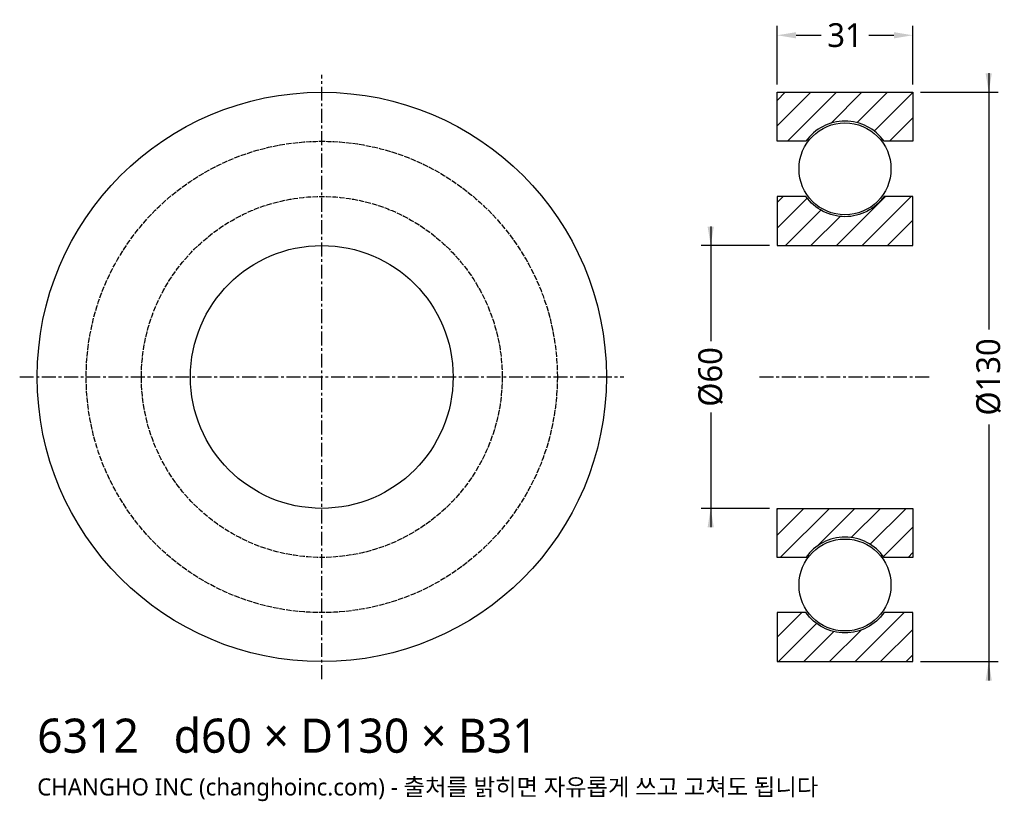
# Model space of a CAD drawing. Header units: millimetres. Extents: x -69 to 156, y -97 to 82.
import ezdxf

# ---------------------------------------------------------------- set-up
doc = ezdxf.new("R2010")
doc.units = ezdxf.units.MM
doc.linetypes.add('CENTER', pattern=[5.08, 3.175, -0.635, 0.635, -0.635])
doc.linetypes.add('DASHED', pattern=[1.524, 1.27, -0.254])
for name, color, linetype in [('문자', 7, 'CONTINUOUS'), ('숨은선', 3, 'DASHED'), ('외형선', 7, 'CONTINUOUS'), ('중심선', 1, 'CENTER'), ('치수', 4, 'CONTINUOUS'), ('해칭', 8, 'CONTINUOUS')]:
    doc.layers.add(name, color=color, linetype=linetype)
doc.styles.add('CH_KOR', font='malgun.ttf')
doc.dimstyles.new('CH_DIM', dxfattribs={"dimtxt": 2.5, "dimasz": 2, "dimexe": 1, "dimexo": 0.8, "dimgap": 0.8, "dimtad": 1, "dimdec": 0, "dimtxsty": 'CH_KOR', "dimcen": 2.5, "dimclrd": 4, "dimclre": 4, "dimclrt": 4, "dimazin": 3, "dimtfac": 1, "dimtmove": 0, "dimatfit": 3})

# ---------------------------------------------------------------- blocks, each defined once
blk = doc.blocks.new('_CLOSEDFILLED')
at = {"color": 0, "linetype": 'BYBLOCK'}
blk.add_solid([(-1, 0.164), (0, 0), (-1, -0.164)], dxfattribs=at)
blk = doc.blocks.new('*D1')
at = {"color": 4}
for p, q in [((152.33, 69.33), (152.33, 10.83)), ((136.73, 65), (154.5, 65)), ((152.33, -10.83), (152.33, -69.33)), ((136.73, -65), (154.5, -65))]:
    blk.add_line(p, q, dxfattribs=at)
at = {"layer": 'Defpoints'}
for p in [(135, 65), (152.33, 65), (135, -65)]:
    blk.add_point(p, dxfattribs=at)
at = {"layer": '치수', "color": 4, "xscale": 4.333333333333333, "yscale": 4.333333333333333}
for p, rotation in [((152.33, 65), 270), ((152.33, -65), 90)]:
    blk.add_blockref('_CLOSEDFILLED', p, dxfattribs=dict(at, rotation=rotation))
at = {"layer": '치수', "color": 4, "insert": (152.33, 0), "char_height": 5.417, "attachment_point": 5, "rotation": 90, "style": 'CH_KOR'}
blk.add_mtext('Ø130', dxfattribs=at)
blk = doc.blocks.new('*D2')
at = {"color": 4}
for p, q in [((88.83, 34.33), (88.83, 8.13)), ((102.27, 30), (86.67, 30)), ((88.83, -8.12), (88.83, -34.33)), ((102.27, -30), (86.67, -30))]:
    blk.add_line(p, q, dxfattribs=at)
at = {"layer": 'Defpoints'}
for p in [(88.83, 30), (104, 30), (104, -30)]:
    blk.add_point(p, dxfattribs=at)
at = {"layer": '치수', "color": 4, "xscale": 4.333333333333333, "yscale": 4.333333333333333}
for p, rotation in [((88.83, 30), 270), ((88.83, -30), 90)]:
    blk.add_blockref('_CLOSEDFILLED', p, dxfattribs=dict(at, rotation=rotation))
at = {"layer": '치수', "color": 4, "insert": (88.83, 0), "char_height": 5.417, "attachment_point": 5, "rotation": 90, "style": 'CH_KOR'}
blk.add_mtext('Ø60', dxfattribs=at)
blk = doc.blocks.new('*D3')
at = {"color": 4}
for p, q in [((104, 66.73), (104, 80.17)), ((135, 66.73), (135, 80.17)), ((108.33, 78), (114.08, 78)), ((124.92, 78), (130.67, 78))]:
    blk.add_line(p, q, dxfattribs=at)
at = {"layer": 'Defpoints'}
for p in [(104, 78), (104, 65), (135, 65)]:
    blk.add_point(p, dxfattribs=at)
at = {"layer": '치수', "color": 4, "xscale": 4.333333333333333, "yscale": 4.333333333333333, "rotation": 180}
blk.add_blockref('_CLOSEDFILLED', (104, 78), dxfattribs=at)
at = {"layer": '치수', "color": 4, "xscale": 4.333333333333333, "yscale": 4.333333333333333}
blk.add_blockref('_CLOSEDFILLED', (135, 78), dxfattribs=at)
at = {"layer": '치수', "color": 4, "insert": (119.5, 78), "char_height": 5.417, "attachment_point": 5, "style": 'CH_KOR'}
blk.add_mtext('31', dxfattribs=at)

msp = doc.modelspace()

# ---------------------------------------------------------------- hatches: boundary and pattern name
at = {"layer": '해칭'}
h = msp.add_hatch(dxfattribs=at)
h.set_pattern_fill('ANSI31', scale=1.3)
h.paths.add_polyline_path([(104, 65), (135, 65), (135, 53.8), (128.42, 53.8, 0.51797), (110.58, 53.8), (104, 53.8)])
h = msp.add_hatch(dxfattribs=at)
h.set_pattern_fill('ANSI31', scale=1.3)
h.paths.add_polyline_path([(104, 30), (135, 30), (135, 41.2), (128.42, 41.2, -0.51797), (110.58, 41.2), (104, 41.2)])
h = msp.add_hatch(dxfattribs=at)
h.set_pattern_fill('ANSI31', scale=1.3)
h.paths.add_polyline_path([(104, -30), (135, -30), (135, -41.2), (128.42, -41.2, 0.51797), (110.58, -41.2), (104, -41.2)])
h = msp.add_hatch(dxfattribs=at)
h.set_pattern_fill('ANSI31', scale=1.3)
h.paths.add_polyline_path([(104, -65), (135, -65), (135, -53.8), (128.42, -53.8, -0.51797), (110.58, -53.8), (104, -53.8)])

# ---------------------------------------------------------------- linework, layer by layer
at = {"layer": '숨은선'}
for radius in [53.8, 41.2]:
    msp.add_circle((0, 0), radius, dxfattribs=at)
at = {"layer": '외형선'}
for points in [[(104, 65), (135, 65), (135, 53.8), (128.42, 53.8, 0.51797), (110.58, 53.8), (104, 53.8)], [(104, 30), (135, 30), (135, 41.2), (128.42, 41.2, -0.51797), (110.58, 41.2), (104, 41.2)], [(104, -30), (135, -30), (135, -41.2), (128.42, -41.2, 0.51797), (110.58, -41.2), (104, -41.2)], [(104, -65), (135, -65), (135, -53.8), (128.42, -53.8, -0.51797), (110.58, -53.8), (104, -53.8)]]:
    msp.add_lwpolyline(points, format="xyb", close=True, dxfattribs=at)
for centre, radius in [((0, 0), 65), ((119.5, 47.5), 10.5), ((0, 0), 30), ((119.5, -47.5), 10.5)]:
    msp.add_circle(centre, radius, dxfattribs=at)
at = {"layer": '중심선'}
for p, q in [((0, -69), (0, 69)), ((-69, 0), (69, 0)), ((100, 0), (139, 0))]:
    msp.add_line(p, q, dxfattribs=at)

# ---------------------------------------------------------------- texts
at = {"layer": '문자', "style": 'CH_KOR'}
for s, height, p in [('6312   d60 × D130 × B31', 7.8, (-65, -85.8)), ('CHANGHO INC (changhoinc.com) - 출처를 밝히면 자유롭게 쓰고 고쳐도 됩니다', 3.9, (-65, -95.55))]:
    msp.add_text(s, height=height, dxfattribs=at).set_placement(p)

# ---------------------------------------------------------------- dimensions: what is measured, and where the dimension line sits
at = {"layer": '치수'}
dim = msp.add_linear_dim(base=(104, 78), p1=(104, 65), p2=(135, 65), dimstyle='CH_DIM', override={"dimscale": 2.166667}, dxfattribs=at)
dim.commit()
dim.dimension.update_dxf_attribs({"geometry": '*D3', "text_midpoint": (119.5, 78)})
for base, p1, p2, text, picture, middle in [((152.33, 65), (135, 65), (135, -65), 'Ø130', '*D1', (152.33, 0)), ((88.83, 30), (104, 30), (104, -30), 'Ø60', '*D2', (88.83, 0))]:
    dim = msp.add_linear_dim(base=base, p1=p1, p2=p2, angle=90, text=text, dimstyle='CH_DIM', override={"dimscale": 2.166667}, dxfattribs=at)
    dim.commit()
    dim.dimension.update_dxf_attribs({"geometry": picture, "text_midpoint": middle})

doc.saveas('drawing.dxf')
